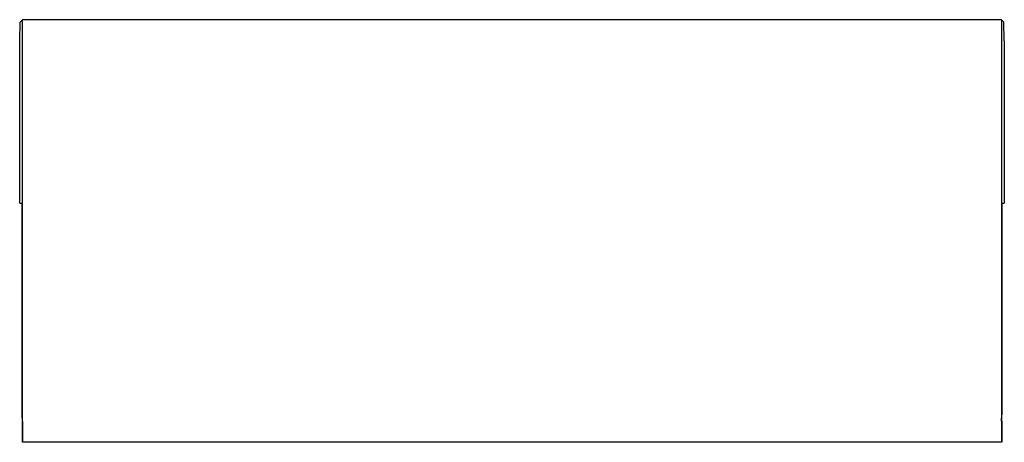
# Model space of a CAD drawing. Header units: millimetres. Extents: x 39 to 319, y 188 to 308.
import ezdxf

# ---------------------------------------------------------------- set-up
doc = ezdxf.new("R2010")
doc.units = ezdxf.units.MM
doc.header["$LTSCALE"] = 32.486706
doc.layers.get('0').update_dxf_attribs({"linetype": 'CONTINUOUS'})

msp = doc.modelspace()

# ---------------------------------------------------------------- linework, layer by layer
at = {"color": 7, "linetype": 'Continuous'}
for p, q in [((38.79, 307.65), (39.43, 308.32)), ((39.43, 188.22), (39.43, 308.32)), ((317.83, 308.32), (39.43, 308.32)), ((317.83, 308.32), (317.84, 188.22)), ((318.48, 307.65), (317.83, 308.32)), ((38.64, 302.32), (38.79, 307.65)), ((318.63, 302.32), (318.48, 307.65)), ((38.64, 256.17), (38.64, 302.32)), ((318.63, 302.32), (318.63, 256.17)), ((38.64, 256.17), (39.31, 256.17)), ((39.31, 196.02), (39.31, 256.17)), ((317.96, 256.17), (318.63, 256.17)), ((317.96, 256.17), (317.96, 196.02)), ((39.39, 194.22), (39.31, 196.02)), ((317.87, 194.22), (317.96, 196.02)), ((39.39, 194.22), (39.4, 188.22)), ((317.88, 194.22), (317.88, 188.22)), ((317.84, 188.22), (39.43, 188.22))]:
    msp.add_line(p, q, dxfattribs=at)

doc.saveas('drawing.dxf')
